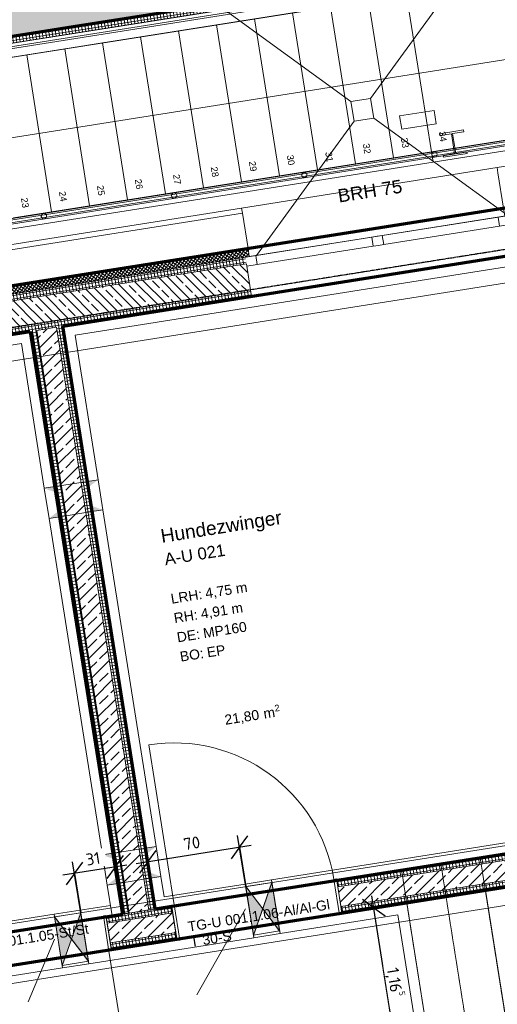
# Model space of a CAD drawing. Header units: millimetres. Extents: x 1523 to 75153, y -41886 to 10268.
# Tile 52 of 54: x 65625 to 69227, y -12830 to -5403. Entities that reach past the tile are written whole.
import ezdxf

# ---------------------------------------------------------------- set-up
doc = ezdxf.new("R2010")
doc.units = ezdxf.units.MM
for name, pattern in [('CAx_nichtHalbton', [20001.0584, 10000, -0.5292, 10000, -0.5292]), ('IMPORT-STRICHPUNKT _7_', [20, 10, -5, 0, -5]), ('IMPORT-VERDECKT _8_', [7.5, 5, -2.5]), ('Rasterlinie', [22.225, 12.7, -3.175, 3.175, -3.175]), ('Verdeckt 2x', [3.572, 2.3813, -1.1907])]:
    doc.linetypes.add(name, pattern=pattern)
for name, color, linetype, lineweight, true_color in [('20 A--Bodenplatte', 7, 'Continuous', 13, 0x656565), ('40 A--Treppe', 7, 'Continuous', 13, 0x656565), ('40 A--Umwehrung', 7, 'Continuous', 13, 0x656565), ('90 A--Achsraster _1_50_', 7, 'IMPORT-STRICHPUNKT _7_', 13, 0x656565), ('AD', 1, 'Continuous', 13, 0xff0000), ('Neubau_10 A--Fassade Tiefgarage', 7, 'Continuous', 13, 0x656565), ('Neubau_10 A--Wand außen _ Luft-_Lichtschacht', 7, 'Continuous', 13, 0x656565), ('Neubau_10 A--Wand außen _tragend_', 7, 'Continuous', 13, 0x656565), ('Neubau_10 A--Wand innen _tragend_', 7, 'Continuous', 13, 0x656565), ('Neubau_10 VSI--Wärmeschutz _veritkal_', 7, 'Continuous', 13, 0x656565), ('Neubau_20 A--Bodenplatte', 7, 'Continuous', 13, 0x656565), ('Neubau_20 A--Gründungsbelag', 7, 'Continuous', 13, 0x656565), ('Neubau_20 A--Träger _ Deckenkonstruktion', 7, 'IMPORT-VERDECKT _8_', 13, 0x656565), ('Neubau_40 A--Treppe', 7, 'Continuous', 13, 0x656565), ('Neubau_40 A--Umwehrung', 7, 'Continuous', 13, 0x656565), ('Neubau_80 A--Raum', 7, 'Continuous', 13, 0x656565), ('Sockelbeschichtung Sprühnebel', 7, 'Continuous', 13, 0x656565), ('Xref_706_5_--_ÜP_-1_000_16_Übersichtsplan UG_IFC 2025_01_13_dwg', 7, 'Continuous', 13, 0x767676), ('XX', 7, 'Continuous', 18, 0x804040)]:
    doc.layers.add(name, color=color, linetype=linetype, lineweight=lineweight, true_color=true_color)
for name, color, linetype, lineweight in [('AD_Detail', 7, 'Continuous', 13), ('Ax-50_BM-Bem', 7, 'Continuous', 9), ('Ax_BM-Bem', 7, 'Continuous', 9), ('GB_HLS-OBJ', 7, 'Continuous', 18), ('M-EQPM-___-IDEN', 7, 'Continuous', 9), ('S-GRID-____-OTLN', 7, 'Continuous', 9)]:
    doc.layers.add(name, color=color, linetype=linetype, lineweight=lineweight)
doc.styles.add('Arial', font='arial.ttf', dxfattribs={"height": 75})
doc.styles.add('Arial_1', font='arial.ttf', dxfattribs={"height": 49.5})
doc.styles.add('Arial_3', font='arial.ttf', dxfattribs={"height": 100})
doc.styles.add('Arial_4', font='arial.ttf', dxfattribs={"height": 50})
doc.styles.add('Arial_B', font='txt', dxfattribs={"height": 103.174603})
doc.styles.add('Arial_B_1', font='txt', dxfattribs={"height": 90.277778})
doc.styles.add('ISOCPEUR_2', font='isocpeur.ttf', dxfattribs={"height": 90})
doc.dimstyles.new('KI_1_8_mm_Isocpeur__cm_m__Aufrundung_auf_5_mm_ELT_Gesamtbemaßung', dxfattribs={"dimscale": 304.8, "dimtxt": 89.638306, "dimasz": 0.492126, "dimexe": 0.295276, "dimexo": 0.0625, "dimgap": 0.049213, "dimtad": 1, "dimlfac": 0.001, "dimrnd": 0.005, "dimzin": 0, "dimdsep": 46, "dimtxsty": 'ISOCPEUR_2', "dimblk1": 'OBLIQUE', "dimblk2": 'OBLIQUE', "dimsah": 1, "dimcen": 0.09, "dimdle": 0.295276, "dimadec": 0, "dimazin": 0, "dimtfac": 1, "dimtdec": 4, "dimtix": 1, "dimtmove": 0, "dimatfit": 3, "dimfxl": 0.984252, "dimfxlon": 1, "dimtvp": 1, "dimtfill": 1, "dimtolj": 1, "dimtzin": 0, "dimlwd": 25, "dimlwe": 25, "dimarcsym": 2})
doc.dimstyles.new('KI_1_8_mm_Isocpeur__cm_m__Aufrundung_auf_5_mm_ELT_Gesamtbemaßung_1', dxfattribs={"dimscale": 304.8, "dimtxt": 89.638306, "dimasz": 0.492126, "dimexe": 0.295276, "dimexo": 0.0625, "dimgap": 0.049213, "dimtad": 1, "dimdec": 1, "dimlfac": 0.1, "dimrnd": 0.5, "dimdsep": 46, "dimtxsty": 'ISOCPEUR_2', "dimblk1": 'OBLIQUE', "dimblk2": 'OBLIQUE', "dimsah": 1, "dimcen": 0.09, "dimdle": 0.295276, "dimadec": 0, "dimazin": 0, "dimtfac": 1, "dimtdec": 4, "dimtix": 1, "dimtmove": 0, "dimatfit": 3, "dimfxl": 0.984252, "dimfxlon": 1, "dimtvp": 1, "dimtfill": 1, "dimtolj": 1, "dimtzin": 0, "dimlwd": 25, "dimlwe": 25, "dimarcsym": 2})
pattern_1 = [(185.336, (0, 0), (-2.324905, 24.891662), []), (275.336, (0, 0), (24.891662, 2.324905), [])]
pattern_2 = [(131.336, (0, 0), (90.1019, 79.25683), []), (131.336, (-45.05, -39.63), (90.1019, 79.25683), [90, -30])]
pattern_3 = [(275.336, (0, 0), (24.891662, 2.324905), []), (5.336, (0, 0), (-2.324905, 24.891662), [])]
pattern_4 = [(95.336, (0, 0), (24.891662, 2.324905), []), (185.336, (0, 0), (-2.324905, 24.891662), [])]
pattern_5 = [(221.336, (0, 0), (-99.07104, 112.6274), []), (221.336, (33.02, -37.54), (-99.07104, 112.6274), []), (221.336, (66.05, -75.08), (-99.07104, 112.6274), [75, -25])]

# ---------------------------------------------------------------- blocks, each defined once
blk = doc.blocks.new('SuD_WD_RB Allgemein - SuD_WD_RB Allgemein-38442416-SuD_-1UG gesamt Plot  - Blatt 2')
at = {"layer": 'AD', "lineweight": 18}
blk.add_hatch(color=256, dxfattribs=at).paths.add_polyline_path([(0, -100), (-185, 0), (-370, -100)])
at = {"layer": 'AD_Detail', "lineweight": 18, "true_color": 0xff0000}
blk.add_hatch(color=1, dxfattribs=at).paths.add_polyline_path([(0, 100), (-370, 100), (-185, 0), (-58.1, 68.6)])
at = {"layer": 'AD', "color": 7}
for p, q in [((-370, -100), (0, 100)), ((-370, 100), (0, -100)), ((-370, -100), (-370, 100)), ((-370, 100), (0, 100)), ((0, 100), (0, -100)), ((0, -100), (-370, -100))]:
    blk.add_line(p, q, dxfattribs=at)
at = {"layer": 'AD_Detail'}
for p, q in [((0, 100), (-370, 100)), ((-370, 100), (-185, 0)), ((-185, 0), (0, 100)), ((-185, 0), (-370, -100)), ((0, -100), (-185, 0)), ((-370, -100), (0, -100))]:
    blk.add_line(p, q, dxfattribs=at)
blk = doc.blocks.new('Xref_706_5_--_ÜP_-1_000_11_Übersichtsplan UG_IFC 2024_09_30_dwg_Tür Ol 1-Fl 27_3-41959637-SuD_-1UG gesamt Plot  - Blatt 2')
at = {"layer": 'Neubau_10 A--Wand innen _tragend_', "color": 9, "true_color": 0xcbcbcb}
blk.add_line((610, 10), (610, 1230), dxfattribs=at)
at = {"layer": 'Neubau_10 A--Wand innen _tragend_', "color": 9, "true_color": 0xcbcbcb, "flags": 128}
for points in [[(-630, -260), (-610, -260), (-610, 10), (-630, 10)], [(630, -260), (610, -260), (610, 10), (630, 10)], [(630, -250), (630, -200), (630, -50), (630, 0), (630, -50), (630, -200)], [(-630, -250), (-630, -200), (-630, -50), (-630, 0), (-630, -50), (-630, -200)]]:
    blk.add_lwpolyline(points, close=True, dxfattribs=at)
at = {"layer": 'Neubau_10 A--Wand innen _tragend_', "color": 9, "true_color": 0xcbcbcb}
blk.add_arc((610, 10), 1220, 90, 180, dxfattribs=at)
blk = doc.blocks.new('Xref_706_5_--_ÜP_-1_000_11_Übersichtsplan UG_IFC 2024_09_30_dwg_2-Flügelfenster 1_1 27-41959966-SuD_-1UG gesamt Plot  - Blatt 2')
at = {"layer": 'Neubau_10 A--Wand außen _tragend_', "color": 9, "true_color": 0xcbcbcb}
for p, q in [((-925, 0), (-40, 0)), ((40, 0), (925, 0)), ((-40, -70), (-925, -70)), ((925, -70), (40, -70))]:
    blk.add_line(p, q, dxfattribs=at)
at = {"layer": 'Neubau_10 A--Wand außen _tragend_', "color": 9, "true_color": 0xcbcbcb, "flags": 128}
for points in [[(1005, 230), (-1005, 230), (-1005, 180), (-1005, 0), (-1005, -20), (-1005, 0), (-925, 0), (-925, -70), (-1005, -70), (1005, -70), (925, -70), (925, 0), (1005, 0), (1005, -20), (1005, 0), (1005, 180)], [(0, -70), (-40, -70), (-40, 0), (0, 0), (40, 0), (40, -70)]]:
    blk.add_lwpolyline(points, close=True, dxfattribs=at)
blk = doc.blocks.new('Xref_706_5_--_ÜP_-1_000_11_Übersichtsplan UG_IFC 2024_09_30_dwg_Standard-Rastermarker_7-41960560-SuD_-1UG gesamt Plot  - Blatt 2')
at = {"layer": '90 A--Achsraster _1_50_', "color": 9, "true_color": 0xcbcbcb}
blk.add_line((38626.4, 0), (93805.6, 0), dxfattribs=at)
blk = doc.blocks.new('Xref_706_5_--_ÜP_-1_000_11_Übersichtsplan UG_IFC 2024_09_30_dwg_Standard-Rastermarker_7-V2-SuD_-1UG gesamt Plot  - Blatt 2')
at = {"layer": '90 A--Achsraster _1_50_', "color": 9, "true_color": 0xcbcbcb}
blk.add_line((37913.7, 0), (93092.9, 0), dxfattribs=at)
blk = doc.blocks.new('Xref_706_5_--_ÜP_-1_000_11_Übersichtsplan UG_IFC 2024_09_30_dwg_Hundezwinger_A-U 021_60-41960510-SuD_-1UG gesamt Plot  - Blatt 2')
at = {"layer": 'Neubau_80 A--Raum', "attachment_point": 1, "rotation": 92.66814, "line_spacing_factor": 0.941778}
for s, insert, char_height, width, style in [('2', (6970.9, -23478.6), 49.5, 46.058, 'Arial_1'), (' m', (6990.4, -23596), 75, 138.65, 'Arial'), ('21,80', (7002.9, -23862.4), 75, 314.028, 'Arial')]:
    blk.add_mtext(s, dxfattribs=dict(at, insert=insert, char_height=char_height, width=width, style=style))
blk = doc.blocks.new('Xref_706_5_--_ÜP_-1_000_16_Übersichtsplan UG_IFC 2025_01_13_dwg-35469238-SuD_-1UG gesamt Plot  - Blatt 2')
at = {"layer": 'Neubau_10 A--Fassade Tiefgarage', "true_color": 0xcbcbcb}
h = blk.add_hatch(dxfattribs=at)
h.set_pattern_fill('FP_9', color=9, style=0, pattern_type=2)
h.set_pattern_definition([(320.336, (0, 0), (12.765685, 15.396015), []), (50.336, (0, 0), (-15.396015, 12.765685), [])])
h.paths.add_polyline_path([(6592, -31777.2), (5748, -22740.8), (5688.2, -22746.4), (6567.5, -32160), (6580.4, -31958.9)])
h.paths.add_polyline_path([(6644.1, -32334.1), (6592, -31777.2), (6567.5, -32160), (6584.3, -32339.7), (6634.7, -32335)])
at = {"layer": 'Neubau_10 A--Wand außen _ Luft-_Lichtschacht', "true_color": 0xcbcbcb}
h = blk.add_hatch(dxfattribs=at)
h.set_pattern_fill('FP_6', color=9, style=0, pattern_type=2)
h.set_pattern_definition(pattern_5)
h.paths.add_polyline_path([(4862.5, -33905.4), (3308.2, -17265.7), (3005.1, -17246.3), (4564.3, -33939.5), (4855.9, -33912.2), (4860.6, -33907.4)])
h = blk.add_hatch(dxfattribs=at)
h.set_pattern_fill('FP_5', color=9, style=0, pattern_type=2)
h.set_pattern_definition(pattern_3)
h.paths.add_polyline_path([(4908.2, -33857.1), (3358.7, -17269), (3308.2, -17265.8), (4862.5, -33905.4), (4908.2, -33857.1)])
at = {"layer": 'Neubau_10 A--Wand außen _tragend_', "true_color": 0xcbcbcb}
h = blk.add_hatch(dxfattribs=at)
h.set_pattern_fill('FP_5', color=9, style=0, pattern_type=2)
h.set_pattern_definition(pattern_3)
h.paths.add_polyline_path([(6167, -26689), (5800.6, -22766.1), (5750.8, -22770.7), (6117.2, -26693.7)])
h = blk.add_hatch(dxfattribs=at)
h.set_pattern_fill('FP_6', color=9, style=0, pattern_type=2)
h.set_pattern_definition(pattern_5)
h.paths.add_polyline_path([(6366.1, -26670.4), (5999.7, -22747.5), (5800.6, -22766.1), (6167, -26689), (6366.1, -26670.4)])
h = blk.add_hatch(dxfattribs=at)
h.set_pattern_fill('FP_5', color=9, style=0, pattern_type=2)
h.set_pattern_definition(pattern_3)
h.paths.add_polyline_path([(6392.6, -26416.8), (6049.5, -22742.8), (5999.7, -22747.5), (6342.9, -26421.5), (6382.3, -26417.8)])
at = {"layer": 'Neubau_10 A--Wand innen _tragend_', "true_color": 0xcbcbcb}
h = blk.add_hatch(dxfattribs=at)
h.set_pattern_fill('FP_4', color=9, style=0, pattern_type=2)
h.set_pattern_definition(pattern_4)
h.paths.add_polyline_path([(10734.2, -22360.5), (10407.3, -18860.7), (10357.5, -18865.4), (10684.4, -22365.1)])
h = blk.add_hatch(dxfattribs=at)
h.set_pattern_fill('FP_4', color=9, style=0, pattern_type=2)
h.set_pattern_definition(pattern_4)
h.paths.add_polyline_path([(10535.1, -22379.1), (10208.2, -18879.3), (10158.4, -18884), (10485.3, -22383.7)])
h = blk.add_hatch(dxfattribs=at)
h.set_pattern_fill('FP_2', color=9, style=0, pattern_type=2)
h.set_pattern_definition(pattern_2)
h.paths.add_polyline_path([(10684.4, -22365.1), (10357.5, -18865.4), (10208.2, -18879.3), (10535.1, -22379.1)])
at = {"layer": 'Neubau_10 A--Wand innen _tragend_', "true_color": 0xededed}
h = blk.add_hatch(color=7, dxfattribs=at)
h.paths.add_polyline_path([(10839.1, -22837.8), (10664.7, -22954.3), (10838.4, -22848.5), (10838.5, -22847.2)])
h.paths.add_polyline_path([(10859, -22835.9), (10839.1, -22837.8), (10838.4, -22848.5), (10854.3, -22838.8)])
h.paths.add_polyline_path([(10664.2, -22954.6), (10470.7, -22872.2), (10450.8, -22874.1), (10664.2, -22954.6)])
h = blk.add_hatch(color=7, dxfattribs=at)
h.paths.add_polyline_path([(10877.6, -23035.1), (10664.7, -22954.8), (10857.7, -23036.9)])
h.paths.add_polyline_path([(10664.2, -22954.6), (10664.2, -22954.6), (10469.4, -23073.2), (10489.3, -23071.3), (10664.2, -22954.6)])
at = {"layer": 'Neubau_10 A--Wand innen _tragend_', "true_color": 0xcbcbcb}
h = blk.add_hatch(dxfattribs=at)
h.set_pattern_fill('FP_4', color=9, style=0, pattern_type=2)
h.set_pattern_definition(pattern_4)
h.paths.add_polyline_path([(10863, -23739.5), (10851.4, -23615), (10801.6, -23619.7), (10813.2, -23744.1)])
h = blk.add_hatch(dxfattribs=at)
h.set_pattern_fill('FP_4', color=9, style=0, pattern_type=2)
h.set_pattern_definition(pattern_4)
h.paths.add_polyline_path([(10663.9, -23758.1), (10652.3, -23633.6), (10602.5, -23638.3), (10614.1, -23762.7), (10645.7, -23759.8)])
h = blk.add_hatch(dxfattribs=at)
h.set_pattern_fill('FP_2', color=9, style=0, pattern_type=2)
h.set_pattern_definition(pattern_2)
h.paths.add_polyline_path([(10813.2, -23744.1), (10801.6, -23619.7), (10652.3, -23633.6), (10663.9, -23758.1), (10793.5, -23746)])
h = blk.add_hatch(dxfattribs=at)
h.set_pattern_fill('FP_3', color=9, style=0, pattern_type=2)
h.set_pattern_definition(pattern_1)
h.paths.add_polyline_path([(10618.8, -23812.5), (10614.1, -23762.7), (6183.4, -24176.6), (6188, -24226.4), (10610.9, -23813.3)])
at = {"layer": 'Neubau_10 A--Wand innen _tragend_', "true_color": 0xededed}
h = blk.add_hatch(color=7, dxfattribs=at)
h.paths.add_polyline_path([(10218.9, -24050.7), (10174.2, -24054.9), (10181.7, -24134.6)])
h.paths.add_polyline_path([(10195.7, -23801.8), (10143.6, -23726.3), (10151, -23806)])
h = blk.add_hatch(color=7, dxfattribs=at)
h.paths.add_polyline_path([(10410.7, -24113.2), (10403.3, -24033.5), (10358.6, -24037.7)])
h.paths.add_polyline_path([(10380, -23784.6), (10372.6, -23704.9), (10335.3, -23788.8)])
at = {"layer": 'Neubau_10 A--Wand innen _tragend_', "true_color": 0xcbcbcb}
h = blk.add_hatch(dxfattribs=at)
h.set_pattern_fill('FP_4', color=9, style=0, pattern_type=2)
h.set_pattern_definition(pattern_4)
h.paths.add_polyline_path([(10698.8, -24131.5), (10663.9, -23758.1), (10614.1, -23762.7), (10649, -24136.1)])
h = blk.add_hatch(dxfattribs=at)
h.set_pattern_fill('FP_2', color=9, style=0, pattern_type=2)
h.set_pattern_definition(pattern_2)
h.paths.add_polyline_path([(10848.1, -24117.5), (10813.2, -23744.1), (10663.9, -23758.1), (10698.8, -24131.5), (10789, -24123)])
h = blk.add_hatch(dxfattribs=at)
h.set_pattern_fill('FP_4', color=9, style=0, pattern_type=2)
h.set_pattern_definition(pattern_4)
h.paths.add_polyline_path([(10897.9, -24112.9), (10863, -23739.5), (10813.2, -23744.1), (10848.1, -24117.5)])
h = blk.add_hatch(dxfattribs=at)
h.set_pattern_fill('FP_2', color=9, style=0, pattern_type=2)
h.set_pattern_definition(pattern_2)
h.paths.add_polyline_path([(10632.7, -23961.9), (10618.8, -23812.5), (6188, -24226.4), (6202, -24375.7), (10609.1, -23964.1)])
h = blk.add_hatch(dxfattribs=at)
h.set_pattern_fill('FP_3', color=9, style=0, pattern_type=2)
h.set_pattern_definition(pattern_1)
h.paths.add_polyline_path([(10637.4, -24011.7), (10632.7, -23961.9), (6202, -24375.7), (6206.6, -24425.5), (10629.5, -24012.4)])
at = {"layer": 'Neubau_10 A--Wand innen _tragend_', "true_color": 0xededed}
h = blk.add_hatch(color=7, dxfattribs=at)
h.paths.add_polyline_path([(7431.2, -24311.1), (7386.5, -24315.3), (7394, -24395), (7427.1, -24320.3)])
h.paths.add_polyline_path([(7407.9, -24062.2), (7355.8, -23986.7), (7363.3, -24066.4), (7402.3, -24062.7)])
h = blk.add_hatch(color=7, dxfattribs=at)
h.paths.add_polyline_path([(7623, -24373.6), (7615.5, -24293.9), (7570.8, -24298.1), (7618.9, -24367.7)])
h.paths.add_polyline_path([(7592.3, -24045), (7584.8, -23965.3), (7547.6, -24049.2)])
h = blk.add_hatch(color=7, dxfattribs=at)
h.paths.add_polyline_path([(10994.8, -24289.6), (10974.9, -24291.5), (10800.5, -24408), (10990.1, -24292.5)])
h.paths.add_polyline_path([(10800, -24408.3), (10606.5, -24325.9), (10586.5, -24327.8), (10800, -24408.3)])
h = blk.add_hatch(color=7, dxfattribs=at)
h.paths.add_polyline_path([(11013.4, -24488.8), (10800.5, -24408.5), (10993.5, -24490.6)])
h.paths.add_polyline_path([(10800, -24408.3), (10800, -24408.3), (10605.1, -24526.9), (10625.1, -24525), (10800, -24408.3)])
at = {"color": 7, "lineweight": 13, "true_color": 0xefefef, "flags": 128}
blk.add_lwpolyline([(4864.1, -21532.2), (4840.2, -21270.2), (4737.1, -21279.6), (4760.9, -21541.6)], close=True, dxfattribs=at)
at = {"layer": '20 A--Bodenplatte', "color": 9, "true_color": 0xcbcbcb, "flags": 128}
for points in [[(6770.1, -33683.2), (4211.2, -33922.2), (4908.2, -33857.1), (3358.7, -17269)], [(5753.4, -17422.3), (6615, -26647.2), (6117.2, -26693.7), (6414.8, -29879.8), (6912.6, -29833.3), (7657.6, -37808.6), (3903.9, -38159.2), (3495.6, -33788.2), (4192.6, -33723.1), (4243.8, -34270.7), (4094.3, -34284.7), (4400.3, -37560.4), (7108.6, -37307.5), (6414.8, -29879.8), (6713.5, -29851.9), (6415.9, -26665.8), (6117.2, -26693.7), (5248.2, -17390)]]:
    blk.add_lwpolyline(points, dxfattribs=at)
at = {"layer": '40 A--Treppe', "color": 9, "true_color": 0xcbcbcb, "flags": 128}
blk.add_lwpolyline([(4907.1, -21157.5), (4915.5, -21247.1), (4929.4, -21245.8), (4921.4, -21160.4), (5072.8, -21146.3), (5080.7, -21231.7), (5094.7, -21230.4), (5077.9, -21051.2), (5064, -21052.5), (5072, -21137.8), (4920.6, -21152), (4912.7, -21066.6), (4898.7, -21067.9)], close=True, dxfattribs=at)
at = {"layer": '40 A--Umwehrung', "color": 9, "true_color": 0xcbcbcb, "flags": 128}
for points in [[(4679.8, -17353.6), (4939.6, -20134.8), (5907.5, -30496.7), (5945.2, -30470), (4979.4, -20131), (4720.2, -17356.2)], [(4689.9, -17354.2), (4949.6, -20133.8), (5916.9, -30490)], [(5935.7, -30476.7), (4969.5, -20132), (4710.1, -17355.5)]]:
    blk.add_lwpolyline(points, dxfattribs=at)
at = {"layer": '40 A--Umwehrung', "color": 9, "true_color": 0xcbcbcb}
for centre, start, end in [((5068.3, -21297.8), 5.33628, 185.33628), ((5068.3, -21297.8), 185.33628, 5.33628), ((5160.8, -22287.5), 5.33628, 185.33628), ((5160.8, -22287.5), 185.33628, 5.33628), ((5253.2, -23277.2), 5.33628, 185.33628), ((5253.2, -23277.2), 185.33628, 5.33628), ((5345.7, -24266.9), 5.33628, 185.33628), ((5345.7, -24266.9), 185.33628, 5.33628)]:
    blk.add_arc(centre, 20, start, end, dxfattribs=at)
at = {"layer": 'Neubau_10 A--Fassade Tiefgarage', "color": 9, "true_color": 0xcbcbcb}
for p, q in [((5419.4, -22771.5), (6315.5, -32364.8)), ((6584.3, -32339.7), (5688.2, -22746.4))]:
    blk.add_line(p, q, dxfattribs=at)
at = {"layer": 'Neubau_10 A--Fassade Tiefgarage', "color": 9, "true_color": 0xcbcbcb, "flags": 128}
for points in [[(5748, -22740.8), (5566.6, -20799.2), (5506.9, -20804.8), (5238.1, -20829.9), (5198.2, -20833.6), (5011.3, -18832.5)], [(5198.2, -20833.6), (5379.6, -22775.2), (5419.4, -22771.5), (5688.2, -22746.4), (5748, -22740.8), (6644.1, -32334.1)], [(5379.6, -22775.2), (6275.7, -32368.5), (6387.3, -33563.3), (6427.1, -33559.6), (6695.9, -33534.5), (6755.7, -33528.9), (6644.1, -32334.1), (6584.3, -32339.7), (6315.5, -32364.8), (6275.7, -32368.5)]]:
    blk.add_lwpolyline(points, dxfattribs=at)
at = {"layer": 'Neubau_10 A--Wand außen _ Luft-_Lichtschacht', "color": 9, "true_color": 0xcbcbcb, "flags": 128}
for points in [[(3308.2, -17265.7), (4863, -33911.6), (6774.7, -33733)], [(3358.7, -17269), (4908.2, -33857.1), (4912.8, -33906.9)]]:
    blk.add_lwpolyline(points, dxfattribs=at)
at = {"layer": 'Neubau_10 A--Wand außen _tragend_', "color": 9, "true_color": 0xcbcbcb}
for p, q in [((5750.8, -22770.7), (6117.2, -26693.7)), ((6202, -24375.7), (6188, -24226.4))]:
    blk.add_line(p, q, dxfattribs=at)
at = {"layer": 'Neubau_10 A--Wand außen _tragend_', "color": 9, "true_color": 0xcbcbcb, "flags": 128}
for points in [[(6183.4, -24176.6), (6049.5, -22742.8), (5800.6, -22766.1), (6167, -26689), (6612.5, -31458.3)], [(6206.6, -24425.5), (6392.6, -26416.8), (6342.9, -26421.5), (5999.7, -22747.5)]]:
    blk.add_lwpolyline(points, dxfattribs=at)
at = {"layer": 'Neubau_10 A--Wand innen _tragend_', "color": 9, "true_color": 0xcbcbcb, "flags": 128}
for points in [[(10372.5, -18487.4), (10123.5, -18510.6), (10158.4, -18884), (10485.3, -22383.7), (10734.2, -22360.5), (10407.3, -18860.7), (10372.5, -18487.4)], [(10684.4, -22365.1), (10357.5, -18865.4), (10322.7, -18492)], [(10535.1, -22379.1), (10208.2, -18879.3), (10173.3, -18506)], [(10797.9, -23042.5), (10779.3, -22843.4), (10530.4, -22866.6), (10450.8, -22874.1), (10469.4, -23073.2), (10549, -23065.8)], [(10779.3, -22843.4), (10859, -22835.9), (10877.6, -23035.1), (10797.9, -23042.5), (10549, -23065.8), (10530.4, -22866.6)], [(10698.8, -24131.5), (10663.9, -23758.1), (10652.3, -23633.6)], [(10848.1, -24117.5), (10813.2, -23744.1), (10801.6, -23619.7)], [(6206.6, -24425.5), (10637.4, -24011.7), (10614.1, -23762.7), (6183.4, -24176.6)], [(10143.6, -23726.3), (10151, -23806), (10155.6, -23855.8), (10169.6, -24005.1), (10174.2, -24054.9), (10181.7, -24134.6)], [(10410.7, -24113.2), (10403.3, -24033.5), (10398.6, -23983.7), (10384.7, -23834.4), (10380, -23784.6), (10372.6, -23704.9)], [(10632.7, -23961.9), (6202, -24375.7), (6188, -24226.4), (10618.8, -23812.5)], [(7355.8, -23986.7), (7363.3, -24066.4), (7367.9, -24116.2), (7381.9, -24265.5), (7386.5, -24315.3), (7394, -24395)], [(7623, -24373.6), (7615.5, -24293.9), (7610.9, -24244.1), (7596.9, -24094.8), (7592.3, -24045), (7584.8, -23965.3)], [(10933.7, -24496.2), (10915.1, -24297.1), (10666.2, -24320.3), (10586.5, -24327.8), (10605.1, -24526.9), (10684.8, -24519.5)], [(10915.1, -24297.1), (10994.8, -24289.6), (11013.4, -24488.8), (10933.7, -24496.2), (10684.8, -24519.5), (10666.2, -24320.3)]]:
    blk.add_lwpolyline(points, dxfattribs=at)
blk.add_lwpolyline([(10863, -23739.5), (10897.9, -24112.9), (10649, -24136.1), (10614.1, -23762.7), (10602.5, -23638.3), (10851.4, -23615)], close=True, dxfattribs=at)
at = {"layer": 'Neubau_10 VSI--Wärmeschutz _veritkal_', "color": 9, "true_color": 0xcbcbcb}
for p, q in [((10530.4, -22866.6), (10158.4, -18884)), ((10614.1, -23762.7), (10549, -23065.8)), ((10797.9, -23042.5), (10915.1, -24297.1)), ((10994.8, -24289.6), (10877.6, -23035.1)), ((10637.4, -24011.7), (6286.3, -24418.1)), ((10565.2, -24098.7), (10586.5, -24327.8)), ((10666.2, -24320.3), (10644.8, -24091.3)), ((10823.4, -26003), (10684.8, -24519.5))]:
    blk.add_line(p, q, dxfattribs=at)
at = {"layer": 'Neubau_10 VSI--Wärmeschutz _veritkal_', "color": 9, "true_color": 0xcbcbcb, "flags": 128}
for points in [[(10300.2, -17713.5), (10632.3, -21269.6), (12026.3, -21139.4), (12424.5, -21102.2), (14376.2, -20920.1), (14625.1, -20896.8)], [(10165.9, -18963.6), (10158.4, -18884), (9511, -18944.5), (9062.9, -18986.3), (7146.5, -19165.3), (6847.8, -19193.2), (5727.7, -19297.9), (6183.4, -24176.6)], [(10469.4, -23073.2), (10527, -23690.5), (10372.6, -23704.9), (10143.6, -23726.3), (7584.8, -23965.3), (7355.8, -23986.7), (6255.6, -24089.5), (5814.8, -19370.1), (6855.3, -19272.9), (7154, -19245), (9070.4, -19066), (9518.4, -19024.1), (10086.2, -18971.1), (10450.8, -22874.1)], [(10933.7, -24496.2), (11153.2, -26846), (23947.1, -25650.9), (23826.3, -24356.7), (23793.8, -24008.2), (23482.5, -20672.6), (21187.5, -20886.9), (12087.1, -21737), (10688.2, -21867.6), (10779.3, -22843.4)], [(14688.4, -21574.3), (20433.1, -21037.8), (20682, -21014.5), (21194.9, -20966.6), (23410.3, -20759.7), (23714.2, -24015.6), (23746.7, -24364.1), (23860.1, -25578.7), (13087.3, -26585), (12290.8, -26659.4), (11225.4, -26758.9), (11013.4, -24488.8)], [(10859, -22835.9), (10775.3, -21939.8), (11852.5, -21839.2), (11902.2, -21834.6), (12089.6, -21817.1), (12094.5, -21816.6), (12487.8, -21779.9)], [(6183.4, -24176.6), (6263, -24169.2), (10614.1, -23762.7), (10606.7, -23683.1)], [(10605.1, -24526.9), (10736.3, -25930.8), (10566.9, -25946.6), (10367.8, -25965.2), (9720.6, -26025.6), (9521.5, -26044.2), (6464.9, -26329.7), (6293.7, -24497.7), (7394, -24395), (7623, -24373.6), (10181.7, -24134.6), (10410.7, -24113.2), (10644.8, -24091.3), (10637.4, -24011.7)], [(10815.9, -25923.3), (10823.4, -26003), (6392.6, -26416.8), (6206.6, -24425.5), (6214.1, -24505.2)]]:
    blk.add_lwpolyline(points, dxfattribs=at)
at = {"layer": 'Neubau_20 A--Bodenplatte', "color": 9, "true_color": 0xcbcbcb, "flags": 128}
for points in [[(4491.3, -33695.2), (4509.9, -33894.3), (7267.9, -33636.7), (6912.6, -29833.3), (6713.5, -29851.9), (6415.9, -26665.8), (6615, -26647.2), (5753.4, -17422.3)], [(7913.2, -49147), (7868.2, -48666.1), (7789.2, -47819.7), (7672.6, -46571.1), (7971.3, -46543.2), (7688.5, -43516.4), (7389.8, -43544.3), (6809.9, -37335.4), (7108.6, -37307.5), (6516.7, -30970.6), (6437.6, -30124.3), (5248.2, -17390)]]:
    blk.add_lwpolyline(points, dxfattribs=at)
at = {"layer": 'Neubau_20 A--Gründungsbelag', "color": 9, "true_color": 0xcbcbcb}
blk.add_line((4630, -21901.2), (4779.4, -21887.2), dxfattribs=at)
at = {"layer": 'Neubau_20 A--Gründungsbelag', "color": 9, "true_color": 0xcbcbcb, "flags": 128}
for points in [[(5248.2, -17390), (5564.3, -20774.4), (5742.9, -22686.1)], [(5551.3, -17409.4), (5704.4, -19048.9), (10135.2, -18635.1), (10123.5, -18510.6), (10372.5, -18487.4), (10734.2, -22360.5), (10485.3, -22383.7)], [(10485.3, -22383.7), (10158.4, -18884), (5727.7, -19297.8), (6183.4, -24176.6), (10614.1, -23762.7), (10602.5, -23638.3), (10851.4, -23615), (10897.9, -24112.9), (10649, -24136.1), (10637.4, -24011.7), (6206.6, -24425.5), (6392.6, -26416.8)], [(4734.2, -31995.2), (4305.3, -27402.7), (6167.2, -27228.8), (5742.9, -22686.1), (4779.4, -21887.2), (4630, -21901.2), (4616.1, -21751.8), (4765.4, -21737.9), (4779.4, -21887.2), (4765.4, -21737.9), (5564.3, -20774.4)], [(4616.1, -21751.8), (4630, -21901.2), (3876.3, -22810.2), (3707.1, -20998.1), (4616.1, -21751.8), (4765.4, -21737.9)], [(5643.3, -32749), (5657.2, -32898.3), (4903.6, -33807.2), (4734.2, -31995.2), (5643.3, -32749), (5792.6, -32735), (6591.5, -31771.6), (6167.2, -27228.8), (4305.3, -27402.7), (3876.3, -22810.2)]]:
    blk.add_lwpolyline(points, dxfattribs=at)
at = {"layer": 'Neubau_20 A--Träger _ Deckenkonstruktion', "color": 9, "true_color": 0xcbcbcb}
blk.add_line((10411.4, -21592.2), (23454.6, -20373.9), dxfattribs=at)
at = {"layer": 'Neubau_20 A--Träger _ Deckenkonstruktion', "color": 9, "true_color": 0xcbcbcb, "flags": 128}
blk.add_lwpolyline([(11789.2, -21162.2), (10383.5, -21293.5), (10439.3, -21890.9), (23482.5, -20672.6), (23426.7, -20075.2), (20618.8, -20337.4), (20674.6, -20934.8), (20682, -21014.5)], dxfattribs=at)
at = {"layer": 'Neubau_40 A--Treppe', "color": 9, "true_color": 0xcbcbcb}
for p, q in [((5128.7, -22186.1), (5101.7, -21897.3)), ((5263.6, -23629.8), (5236.6, -23341))]:
    blk.add_line(p, q, dxfattribs=at)
at = {"layer": 'Neubau_40 A--Treppe', "color": 9, "true_color": 0xcbcbcb, "flags": 128}
for points in [[(5302, -30492.7), (4310.9, -19882.1), (4071.1, -17314.6)], [(4451, -27833.6), (4424, -27544.8), (4311.5, -26340.1), (4284.5, -26051.3), (3853, -21431.4), (3740.5, -20226.7), (3660.8, -20234.1), (3773.3, -21438.9), (3853, -21431.4), (3880, -21720.2), (5074.8, -21608.6), (5047.8, -21319.8), (3853, -21431.4), (3713.5, -19937.9), (4908.3, -19826.3), (4881.3, -19537.6)], [(5127.4, -21312.4), (5014.9, -20107.6), (4935.3, -20115.1), (5047.8, -21319.8), (4908.3, -19826.3)], [(5585.9, -26221), (5559, -25932.3), (5127.4, -21312.4), (5047.8, -21319.8), (5479.3, -25939.7), (5506.3, -26228.5)], [(3773.3, -21438.9), (4204.9, -26058.8), (4231.8, -26347.5), (4311.5, -26340.1)], [(5074.8, -21608.6), (5101.7, -21897.3), (3906.9, -22008.9), (3933.9, -22297.7)], [(5155.7, -22474.8), (5128.7, -22186.1), (3933.9, -22297.7), (3960.9, -22586.4)], [(5182.6, -22763.6), (5155.7, -22474.8), (3960.9, -22586.4), (3987.8, -22875.2)], [(5209.6, -23052.3), (5182.6, -22763.6), (3987.8, -22875.2), (4014.8, -23163.9)], [(4041.8, -23452.6), (4014.8, -23163.9), (5209.6, -23052.3), (5236.6, -23341), (4041.8, -23452.6), (4068.8, -23741.4)], [(5290.5, -23918.5), (5263.6, -23629.8), (4068.8, -23741.4), (4095.7, -24030.1)], [(5317.5, -24207.3), (5290.5, -23918.5), (4095.7, -24030.1), (4122.7, -24318.9)], [(5344.5, -24496), (5317.5, -24207.3), (4122.7, -24318.9), (4149.7, -24607.6)]]:
    blk.add_lwpolyline(points, dxfattribs=at)
at = {"layer": 'Neubau_40 A--Umwehrung', "color": 9, "true_color": 0xcbcbcb, "flags": 128}
blk.add_lwpolyline([(3634.6, -20222.5), (3747.5, -21431.2), (4206.9, -26349.3), (4318.5, -27544.6), (4601.6, -30575.4), (4639.3, -30548.7), (4358.4, -27540.9), (4246.7, -26345.6), (3787.3, -21427.5), (3674.4, -20218.7), (3399.2, -17271.6)], dxfattribs=at)
at = {"layer": 'Sockelbeschichtung Sprühnebel', "color": 9, "true_color": 0xcbcbcb}
blk.add_line((15118.7, -72633.4), (9986.9, -17693.4), dxfattribs=at)
at = {"layer": 'Sockelbeschichtung Sprühnebel', "color": 9, "true_color": 0xcbcbcb, "flags": 128}
blk.add_lwpolyline([(10436.6, -17722.2), (15333.6, -70149.9), (15413.3, -70142.4), (15649.1, -72667.4)], dxfattribs=at)
for name, p, rotation in [('Xref_706_5_--_ÜP_-1_000_11_Übersichtsplan UG_IFC 2024_09_30_dwg_Standard-Rastermarker_7-41960560-SuD_-1UG gesamt Plot  - Blatt 2', (14224.8, -110805.2), 95.33628353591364), ('Xref_706_5_--_ÜP_-1_000_11_Übersichtsplan UG_IFC 2024_09_30_dwg_Standard-Rastermarker_7-V2-SuD_-1UG gesamt Plot  - Blatt 2', (18705.3, -110386.7), 95.33628353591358), ('Xref_706_5_--_ÜP_-1_000_11_Übersichtsplan UG_IFC 2024_09_30_dwg_2-Flügelfenster 1_1 27-41959966-SuD_-1UG gesamt Plot  - Blatt 2', (5727, -21763.6), 275.3362804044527), ('Xref_706_5_--_ÜP_-1_000_11_Übersichtsplan UG_IFC 2024_09_30_dwg_Hundezwinger_A-U 021_60-41960510-SuD_-1UG gesamt Plot  - Blatt 2', (1080.9, 357.7), 2.668141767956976)]:
    blk.add_blockref(name, p, dxfattribs=dict(rotation=rotation))
at = {"extrusion": (0, 0, -1), "zscale": -0.9999999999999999}
for p, rotation in [((-10543.9, -23011), 264.6637164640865), ((-10956.5, -24740.1), 84.66371646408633)]:
    blk.add_blockref('Xref_706_5_--_ÜP_-1_000_11_Übersichtsplan UG_IFC 2024_09_30_dwg_Tür Ol 1-Fl 27_3-41959637-SuD_-1UG gesamt Plot  - Blatt 2', p, dxfattribs=dict(at, rotation=rotation))
at = {"layer": 'Neubau_10 A--Wand außen _tragend_', "insert": (5286, -22049.5), "char_height": 100, "width": 583.972, "attachment_point": 1, "rotation": 95.33628, "line_spacing_factor": 0.941778, "style": 'Arial_3'}
blk.add_mtext('BRH 75', dxfattribs=at)
at = {"layer": 'Neubau_10 A--Wand innen _tragend_', "char_height": 75, "attachment_point": 1, "rotation": 95.33628, "line_spacing_factor": 0.941778, "style": 'Arial'}
for s, insert, width in [('TG-U 001.1.06-Al/Al-Gl', (10725.9, -23529.7), 1292.84), ('T 30-S', (10843.3, -23518.7), 375.548), ('TG-U 001.1.05-St/St', (10780.6, -25229.1), 1141.336)]:
    blk.add_mtext(s, dxfattribs=dict(at, insert=insert, width=width))
at = {"layer": 'Neubau_40 A--Treppe', "char_height": 50, "width": 93.047, "attachment_point": 1, "rotation": 5.33628, "line_spacing_factor": 0.941778, "style": 'Arial_4'}
for s, insert in [('34', (4896.7, -21205.3)), ('33', (4926.1, -21493.8)), ('32', (4951.5, -21782.7)), ('31', (4995.4, -22069.8)), ('30', (5001.1, -22360.7)), ('29', (5029.5, -22649.1)), ('28', (5053.5, -22938.3)), ('27', (5091.6, -23225.9)), ('26', (5109.4, -23515.7)), ('25', (5137.8, -23804.1)), ('24', (5164.9, -24092.8)), ('23', (5194.2, -24381.4))]:
    blk.add_mtext(s, dxfattribs=dict(at, insert=insert))
at = {"layer": 'Neubau_80 A--Raum', "attachment_point": 1, "rotation": 95.33628, "line_spacing_factor": 0.941778}
for s, insert, char_height, width, style in [('Hundezwinger', (7759, -23546.6), 103.175, 1153.253, 'Arial_B'), ('4,75 m', (8225.7, -23238.1), 75, 382.894, 'Arial'), ('4,91 m', (8377.7, -23281.3), 75, 382.894, 'Arial'), ('MP160', (8524.9, -23273.3), 75, 396.667, 'Arial'), ('A-U 021', (7941.9, -23529.1), 90.28, 543.112, 'Arial_B_1'), ('EP', (8671, -23253.9), 75, 167.114, 'Arial'), ('LRH:', (8250.1, -23499.8), 75, 284.645, 'Arial'), ('DE:', (8543.5, -23472.4), 75, 208.434, 'Arial'), ('BO:', (8690.2, -23458.7), 75, 215.779, 'Arial'), ('RH:', (8396.8, -23486.1), 75, 214.861, 'Arial')]:
    blk.add_mtext(s, dxfattribs=dict(at, insert=insert, char_height=char_height, width=width, style=style))
blk = doc.blocks.new('DIMBLOCK20-SuD_-1UG gesamt Plot  - Blatt 2')
at = {"layer": 'Ax-50_BM-Bem', "lineweight": 25}
for p, q in [((68477.2, -13250.6), (68281, -12012.4)), ((67998.8, -12148.2), (68384, -12087.2)), ((68295.1, -12101.3), (67998.8, -12148.2)), ((68295.1, -12101.3), (68209.3, -12039)), ((68295.1, -12101.3), (68380.9, -12163.6)), ((68773.5, -13203.7), (68388.3, -13264.7)), ((68477.2, -13250.6), (68391.3, -13188.2)), ((68477.2, -13250.6), (68773.5, -13203.7)), ((68477.2, -13250.6), (68563, -13312.9))]:
    blk.add_line(p, q, dxfattribs=at)
at = {"layer": 'Ax-50_BM-Bem', "color": 0, "lineweight": 25, "insert": (68499.4, -12543.7), "char_height": 90, "width": 271.061, "attachment_point": 1, "rotation": 279, "line_spacing_factor": 1.149209, "style": 'ISOCPEUR_2', "bg_fill": 3, "box_fill_scale": 1.25, "bg_fill_color": 256, "bg_fill_true_color": 13158600, "bg_fill_transparency": 0}
blk.add_mtext('1,16\\A2\\H0.5x;\\S5^  ;\\H2x;', dxfattribs=at)
blk = doc.blocks.new('_Oblique')
at = {"color": 0, "linetype": 'ByBlock', "lineweight": -2}
blk.add_line((-0.5, -0.5), (0.5, 0.5), dxfattribs=at)
blk = doc.blocks.new('DIMBLOCK24-SuD_-1UG gesamt Plot  - Blatt 2')
at = {"layer": 'Ax-50_BM-Bem', "lineweight": 25}
for p, q in [((66391.5, -12090.6), (66330.5, -11705.4)), ((66344.5, -11794.3), (66406.9, -11708.4)), ((66433.4, -11780.2), (65949.4, -11856.8)), ((66085.3, -12139.1), (66024.3, -11753.9)), ((66038.3, -11842.7), (66100.7, -11756.9)), ((66344.5, -11794.3), (66282.2, -11880.1)), ((66344.5, -11794.3), (66391.5, -12090.6)), ((66038.3, -11842.7), (65976, -11928.6)), ((66038.3, -11842.7), (66085.3, -12139.1))]:
    blk.add_line(p, q, dxfattribs=at)
at = {"layer": 'Ax-50_BM-Bem', "color": 0, "lineweight": 25, "insert": (66117.6, -11696), "char_height": 90, "width": 129.077, "attachment_point": 1, "rotation": 9, "line_spacing_factor": 1.149209, "style": 'ISOCPEUR_2', "bg_fill": 3, "box_fill_scale": 1.25, "bg_fill_color": 256, "bg_fill_true_color": 13158600, "bg_fill_transparency": 0}
blk.add_mtext('31', dxfattribs=at)
blk = doc.blocks.new('DIMBLOCK25-SuD_-1UG gesamt Plot  - Blatt 2')
at = {"layer": 'Ax-50_BM-Bem', "lineweight": 25}
for p, q in [((67329.8, -11941.9), (67268.8, -11556.7)), ((67282.8, -11645.6), (67345.2, -11559.8)), ((67371.7, -11631.6), (66502.6, -11769.2)), ((67282.8, -11645.6), (67220.5, -11731.4)), ((67282.8, -11645.6), (67329.8, -11941.9)), ((66638.4, -12051.4), (66577.4, -11666.2)), ((66591.5, -11755.1), (66653.8, -11669.3)), ((66591.5, -11755.1), (66529.1, -11841)), ((66591.5, -11755.1), (66638.4, -12051.4))]:
    blk.add_line(p, q, dxfattribs=at)
at = {"layer": 'Ax-50_BM-Bem', "color": 0, "lineweight": 25, "insert": (66854.4, -11579.3), "char_height": 90, "width": 150.589, "attachment_point": 1, "rotation": 9, "line_spacing_factor": 1.149209, "style": 'ISOCPEUR_2', "bg_fill": 3, "box_fill_scale": 1.25, "bg_fill_color": 256, "bg_fill_true_color": 13158600, "bg_fill_transparency": 0}
blk.add_mtext('70', dxfattribs=at)

msp = doc.modelspace()

# ---------------------------------------------------------------- linework, layer by layer
at = {"layer": 'M-EQPM-___-IDEN'}
for p, q in [((67328.771, -12109.234), (66961.526, -12757.338)), ((65886.73, -12337.631), (65688.975, -12809.922))]:
    msp.add_line(p, q, dxfattribs=at)
at = {"layer": 'S-GRID-____-OTLN', "linetype": 'Rasterlinie', "lineweight": 25}
msp.add_line((73944.576, -6399.075), (16884.88, -15436.443), dxfattribs=at)
at = {"layer": 'XX', "color": 7, "linetype": 'CAx_nichtHalbton', "lineweight": 70, "true_color": 0xffffff}
for p, q in [((56201.583, -7012.239), (72664.654, -4404.745)), ((72664.654, -6287.93), (56492.551, -8849.34)), ((65951.661, -7715.652), (70791.312, -6949.126)), ((66647.795, -12110.869), (65951.661, -7715.652)), ((63729.362, -8067.629), (65704.738, -7754.76)), ((65704.738, -7754.76), (66400.873, -12149.978)), ((66647.795, -12110.869), (71487.446, -11344.344)), ((38162.461, -16875.619), (72664.654, -11411.008)), ((64425.496, -12462.847), (66400.873, -12149.978))]:
    msp.add_line(p, q, dxfattribs=at)
at = {"layer": 'XX', "color": 9, "linetype": 'Verdeckt 2x', "true_color": 0xc0c0c0}
for p, q in [((66647.795, -12110.869), (66569.577, -11617.025)), ((66403.218, -12164.784), (66325, -11670.94)), ((18164.802, -20041.167), (69450.974, -11918.235))]:
    msp.add_line(p, q, dxfattribs=at)

# ---------------------------------------------------------------- block references
at = {"layer": 'GB_HLS-OBJ', "rotation": 279.0000000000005}
for p in [(67486.448, -12291.958), (66044.407, -12520.355)]:
    msp.add_blockref('SuD_WD_RB Allgemein - SuD_WD_RB Allgemein-38442416-SuD_-1UG gesamt Plot  - Blatt 2', p, dxfattribs=at)
at = {"layer": 'Xref_706_5_--_ÜP_-1_000_16_Übersichtsplan UG_IFC 2025_01_13_dwg', "color": 9, "true_color": 0xcbcbcb, "rotation": 273.6637164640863}
msp.add_blockref('Xref_706_5_--_ÜP_-1_000_16_Übersichtsplan UG_IFC 2025_01_13_dwg-35469238-SuD_-1UG gesamt Plot  - Blatt 2', (89683.72, 0), dxfattribs=at)

# ---------------------------------------------------------------- next in the draw order: dimensions: what is measured, and where the dimension line sits
at = {"layer": 'Ax_BM-Bem', "lineweight": 25}
for base, p1, p2, override, picture, middle in [((66591.453, -11755.142), (67329.765, -11941.944), (66638.383, -12051.448), {"dimpost": '<>', "dimfxl": 700}, 'DIMBLOCK25-SuD_-1UG gesamt Plot  - Blatt 2', (66927.758, -11641.128)), ((66038.331, -11842.748), (66391.461, -12090.557), (66085.261, -12139.054), {"dimpost": '<>', "dimfxl": 310.016887}, 'DIMBLOCK24-SuD_-1UG gesamt Plot  - Blatt 2', (66182.045, -11759.238))]:
    dim = msp.add_linear_dim(base=base, p1=p1, p2=p2, angle=9, dimstyle='KI_1_8_mm_Isocpeur__cm_m__Aufrundung_auf_5_mm_ELT_Gesamtbemaßung_1', override=override, dxfattribs=at)
    dim.commit()
    dim.dimension.update_dxf_attribs({"geometry": picture, "text_midpoint": middle})
dim = msp.add_linear_dim(base=(68295.123, -12101.304), p1=(68773.458, -13203.657), p2=(67998.816, -12148.234), angle=279, text='\\A1;1,16\\Q;{\\A1;{\\H0.5x;\\S5^ ;}}', dimstyle='KI_1_8_mm_Isocpeur__cm_m__Aufrundung_auf_5_mm_ELT_Gesamtbemaßung', override={"dimpost": '<>', "dimfxl": 1309.192659}, dxfattribs=at)
dim.commit()
dim.dimension.update_dxf_attribs({"geometry": 'DIMBLOCK20-SuD_-1UG gesamt Plot  - Blatt 2', "text_midpoint": (68454.287, -12665.151)})

doc.saveas('drawing.dxf')
